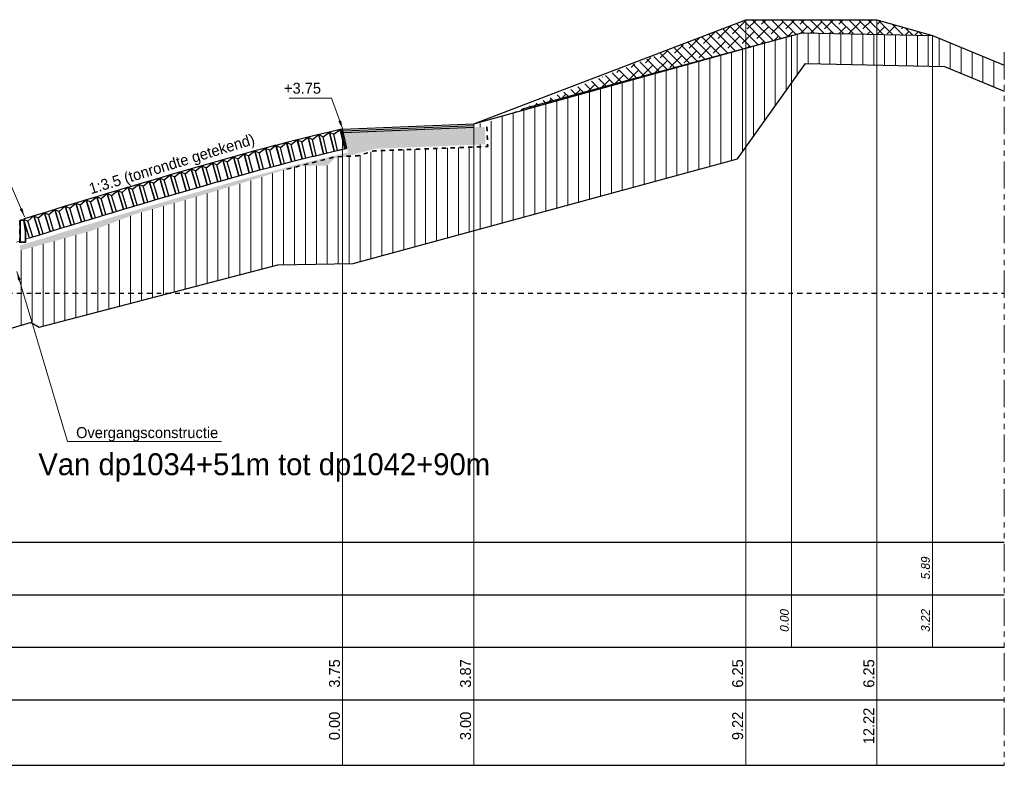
# Model space of a CAD drawing. Header units: metres. Extents: x -638 to 4513, y 95 to 2304.
# Tile 18 of 23: x 403 to 425, y 101 to 118. Entities that reach past the tile are written whole.
import ezdxf
from ezdxf.enums import TextEntityAlignment as Align

# ---------------------------------------------------------------- set-up
doc = ezdxf.new("R2010")
doc.units = ezdxf.units.M
doc.header["$LTSCALE"] = 0.1
for name, pattern in [('geotextiel', [0.2, -0.1, 0.1]), ('NAP', [20, 12.5, -2.5, 2.5, -2.5]), ('PHANTOM', [2.5, 1.25, -0.25, 0.25, -0.25, 0.25, -0.25])]:
    doc.linetypes.add(name, pattern=pattern)
for name, color, linetype, lineweight in [('DP-Afbreeklijn', 6, 'PHANTOM', 20), ('DP-BS-arcering_klei', 253, 'Continuous', 0), ('DP-BS-Matenbalk_verlenglijnen', 253, 'Continuous', 0), ('DP-NAP-lijn', 6, 'NAP', 25), ('DP-NW-arcering_betonzuilen', 9, 'Continuous', 25), ('DP-NW-arcering_fosforslakken', 9, 'Continuous', 5), ('DP-NW-arcering_klei', 1, 'Continuous', 18), ('DP-NW-geotextiel', 3, 'geotextiel', 35), ('DP-NW-Maatvoering', 7, 'Continuous', 35), ('DP-NW-Matenbalk_verlenglijnen', 135, 'Continuous', 0), ('DP-NW-Teenschot', 2, 'Continuous', 25), ('DP-Uitvullaag', 1, 'Uitvullaag', 18), ('maatvoering-lin', 7, 'Continuous', 20), ('TL-5.0mm Tekst', 4, 'Continuous', 50)]:
    doc.layers.add(name, color=color, linetype=linetype, lineweight=lineweight)
for name, color, linetype in [('DP-BS-profiel', 9, 'Continuous'), ('DP-Matenbalk', 1, 'Continuous'), ('DP-Matenbalk_bestaandehoogten', 6, 'Continuous'), ('DP-Matenbalk_nwhoogten', 7, 'Continuous')]:
    doc.layers.add(name, color=color, linetype=linetype)
doc.styles.add('dp-besthgt', font='StagCAD.ttf', dxfattribs={"oblique": 10, "height": 0.2})
doc.styles.add('dp-nwhgt', font='StagCAD.ttf', dxfattribs={"height": 0.25})
doc.styles.add('StagCAD', font='StagCAD.ttf')
doc.linetypes.add('Uitvullaag', pattern='A,0,-0.005,[191,UITVULLAAG.shx,S=0.007,R=0,X=0,Y=0],-0.5', length=0.505)
doc.dimstyles.new('leader 1_100', dxfattribs={"dimscale": 0.1, "dimtxt": 2.5, "dimasz": 2, "dimexe": 0, "dimexo": 0, "dimgap": 1, "dimtad": 1, "dimrnd": 0.001, "dimzin": 1, "dimdsep": 46, "dimtxsty": 'StagCAD', "dimblk": 'RAD_PIJL', "dimcen": 0.09, "dimse1": 1, "dimse2": 1, "dimclrd": 1, "dimclre": 1, "dimclrt": 7, "dimazin": 0, "dimtfac": 1, "dimtix": 1, "dimtmove": 0, "dimatfit": 0, "dimfxl": 1, "dimtvp": 0.83, "dimtolj": 1, "dimtzin": 0, "dimlwd": 15, "dimarcsym": 0})

# ---------------------------------------------------------------- blocks, each defined once
blk = doc.blocks.new('RAD_PIJL')
at = {"color": 1, "linetype": 'Continuous'}
blk.add_solid([(-2.83, -0.75), (-2.83, 0.75), (0, 0)], dxfattribs=at)
blk = doc.blocks.new('*U55')
at = {"layer": 'DP-NAP-lijn'}
blk.add_line((0, 0), (489.4, 0), dxfattribs=at)
at = {"layer": 'DP-NAP-lijn', "style": 'StagCAD'}
blk.add_text('NAP', height=2.5, dxfattribs=at).set_placement((0, 1))
blk.add_attdef('NAPLIJN', (6.25, 1), '', height=2.5, dxfattribs=at)
blk = doc.blocks.new('BTZL-45-25')
blk.add_line((0.083, 0), (0.083, 0.38))
blk.add_lwpolyline([(0, 0), (0.25, 0), (0.25, 0.45), (0, 0.45)], close=True)
blk.add_lwpolyline([(0, 0.45), (0.083, 0.38), (0.25, 0.45)])

msp = doc.modelspace()

# ---------------------------------------------------------------- hatches: boundary and pattern name
at = {"layer": 'DP-BS-arcering_klei'}
h = msp.add_hatch(dxfattribs=at)
h.set_pattern_fill('_U', color=251, scale=0.25, angle=90, style=0, pattern_type=0)
h.set_pattern_definition([(90, (-1107.53018, 80.27259), (-0.25, -1e-16), [])])
h.paths.add_polyline_path([(401.895, 111.854), (398.811, 111.854), (395.105, 110.755), (395.112, 108.453), (395.398, 108.857), (401.895, 110.788)])
h.paths.add_polyline_path([(401.895, 112.77), (398.811, 111.854), (401.895, 111.854)])
h.paths.add_polyline_path([(402.779, 113.033), (401.895, 112.77), (401.895, 111.854), (402.779, 111.854)])
h.paths.add_polyline_path([(402.779, 111.854), (401.895, 111.854), (401.895, 110.788), (402.779, 111.051)])
h.paths.add_polyline_path([(402.895, 111.703), (402.891, 111.703), (402.861, 111.854), (402.779, 111.854), (402.779, 111.051), (402.895, 111.086)])
edge = h.paths.add_edge_path()
edge.add_arc((461.187, -73.371), 195.454, 107.36274, 107.38765)
edge.add_line((402.779, 113.152), (402.779, 111.854))
edge.add_line((402.779, 111.854), (402.86, 111.854))
edge.add_line((402.86, 111.854), (402.86, 113.177))
h.paths.add_polyline_path([(406.37, 111.854), (402.929, 111.854), (402.901, 111.703), (402.895, 111.703), (402.895, 111.086), (403.199, 111.176), (403.379, 111.072)])
h.paths.add_polyline_path([(410.322, 114.96), (410.141, 114.939), (409.971, 114.768), (409.971, 112.518), (410.322, 112.524)])
h.paths.add_polyline_path([(410.39, 114.968), (410.322, 114.96), (410.322, 112.524), (410.39, 112.525)])
h.paths.add_polyline_path([(413.32, 115.194), (411.045, 115.106), (410.676, 114.994), (410.441, 114.982), (410.39, 114.968), (410.39, 112.525), (410.562, 112.528), (413.32, 113.278)])
h.paths.add_polyline_path([(419.352, 114.919), (419.545, 115.19), (419.545, 117.459), (414.436, 116.069), (413.598, 115.735), (413.32, 115.724), (413.323, 115.644), (413.573, 115.654), (413.589, 115.254), (413.32, 115.243), (413.32, 113.278)])
h.paths.add_polyline_path([(420.587, 117.742), (419.545, 117.459), (419.545, 115.19), (420.587, 116.649)])
h.paths.add_polyline_path([(420.827, 117.807), (420.587, 117.742), (420.587, 116.649), (420.827, 116.985)])
h.paths.add_polyline_path([(422.545, 117.768), (420.827, 117.807), (420.827, 116.985), (420.913, 117.105), (422.545, 117.068)])
h.paths.add_polyline_path([(423.815, 117.739), (422.545, 117.768), (422.545, 117.068), (423.815, 117.039)])
h.paths.add_polyline_path([(423.815, 117.739), (423.815, 117.039), (424.088, 117.033), (425.458, 116.471), (425.458, 117.065)])
h.paths.add_polyline_path([(407.895, 114.331), (406.991, 114.057), (405.569, 113.654), (404.57, 113.275), (402.937, 112.819), (402.93, 111.854), (406.37, 111.854), (407.895, 112.253)])
h.paths.add_polyline_path([(408.468, 114.505), (407.895, 114.331), (407.895, 112.253), (408.468, 112.402)])
h.paths.add_polyline_path([(409.269, 114.757), (408.468, 114.505), (408.468, 112.402), (408.843, 112.5), (409.971, 112.518), (409.971, 114.768)])
at = {"layer": 'DP-NW-arcering_fosforslakken'}
h = msp.add_hatch(dxfattribs=at)
h.set_pattern_fill('FOSFORSLAKKEN', color=9, scale=0.5, style=0, pattern_type=2)
h.set_pattern_definition([(90, (410.30224, 114.9435), (-0.5, 3e-17), [0.075, -0.425]), (90, (410.30224, 114.8685), (-0.5, 3e-17), [0.025, -0.475]), (17.5256, (409.960735, 114.797478), (1.49999976, 0.50000014), [0.069737, -9.892692]), (45, (409.95674, 114.79348), (0.5, 1), [0.005657, -0.70145]), (53.82038, (410.2777354, 114.768478), (9.499999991, 12.999999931), [0.041503, -41.461509]), (26.565, (410.05224, 114.89348), (0.5, 0.5), [0.0559, -1.06213]), (63.435, (410.15224, 115.01848), (0.5, 1.5), [0.0559, -1.06213]), (26.565, (410.10224, 114.99348), (0.5, 0.5), [0.0559, -1.06213]), (0, (410.10224, 114.9935), (0, 0.5), [0.05, -0.45]), (135, (410.17724, 114.96848), (0.5, -1), [0.035355, -0.67175]), (90, (410.17724, 114.9685), (-0.5, 3e-17), [0.025, -0.475]), (45, (410.17724, 114.99348), (0.5, 1), [0.035355, -0.67175]), (0, (410.20224, 115.0185), (0, 0.5), [0.05, -0.45]), (153.435, (410.25224, 115.01848), (0.5, -0.5), [0.0559, -1.06213]), (116.565, (410.20224, 115.04348), (0.5, -1.5), [0.0559, -1.06213]), (90, (410.17724, 115.0935), (-0.5, 3e-17), [0.025, -0.475]), (116.565, (410.17724, 115.11848), (0.5, -1.5), [0.0559, -1.06213]), (153.435, (410.15224, 115.16848), (0.5, -0.5), [0.0559, -1.06213]), (0, (410.07724, 115.1935), (0, 0.5), [0.025, -0.475]), (114.372365, (409.9212354, 115.1779779), (26.4999997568, -58.4999998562), [0.099354, -99.2548105]), (84.94831, (409.9212354, 115.1779779), (1.5000001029, 17.000000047), [0.090853, -90.76205]), (90, (410.17724, 114.9435), (-0.5, 3e-17), [0.025, -0.475]), (90, (410.17724, 115.0685), (-0.5, 3e-17), [0.025, -0.475]), (63.435, (410.17724, 115.09348), (0.5, 1.5), [0.0559, -1.06213]), (26.565, (410.20224, 115.14348), (0.5, 0.5), [0.0559, -1.06213]), (0, (410.12724, 114.9185), (0, 0.5), [0.025, -0.475]), (45, (410.15224, 114.91848), (0.5, 1), [0.035355, -0.67175]), (135, (410.20224, 114.91848), (0.5, -1), [0.035355, -0.67175]), (0, (410.20224, 114.9185), (0, 0.5), [0.05, -0.45]), (45, (410.20224, 114.86848), (0.5, 1), [0.07071, -0.636396]), (135, (410.20224, 114.86848), (0.5, -1), [0.035355, -0.67175]), (153.435, (410.17724, 114.89348), (0.5, -0.5), [0.0559, -1.06213]), (0, (410.10224, 114.9185), (0, 0.5), [0.025, -0.475]), (135, (410.10224, 114.91848), (0.5, -1), [0.035355, -0.67175]), (90, (410.07724, 114.9435), (-0.5, 3e-17), [0.025, -0.475]), (45, (410.07724, 114.96848), (0.5, 1), [0.035355, -0.67175]), (0, (410.07724, 114.9935), (0, 0.5), [0.025, -0.475]), (153.435, (410.07724, 114.99348), (0.5, -0.5), [0.0559, -1.06213]), (0, (409.97724, 115.0185), (0, 0.5), [0.05, -0.45]), (0, (409.95224, 115.0185), (0, 0.5), [0.025, -0.475]), (135, (409.95224, 115.01848), (0.5, -1), [0.035355, -0.67175]), (90, (409.92724, 115.0435), (-0.5, 3e-17), [0.025, -0.475]), (45, (409.92724, 115.06848), (0.5, 1), [0.035355, -0.67175]), (0, (409.95224, 115.0935), (0, 0.5), [0.025, -0.475]), (135, (410.00224, 115.06848), (0.5, -1), [0.035355, -0.67175]), (90, (410.00224, 115.0685), (-0.5, 3e-17), [0.05, -0.45]), (63.435, (410.00224, 115.11848), (0.5, 1.5), [0.0559, -1.06213]), (45, (409.97724, 115.11848), (0.5, 1), [0.07071, -0.636396]), (135, (410.05224, 114.79348), (0.5, -1), [0.035355, -0.67175]), (90, (410.05224, 115.2185), (-0.5, 3e-17), [0.05, -0.45]), (90, (410.20224, 114.8185), (-0.5, 3e-17), [0.025, -0.475]), (45, (410.17724, 114.79348), (0.5, 1), [0.035355, -0.67175]), (23.06152, (410.1267354, 114.771978), (27.0000000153, 11.5000004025), [0.054886, -54.83136]), (0, (410.10274, 114.772), (0, 0.5), [0.024, -0.476]), (156.93848, (410.1027354, 114.771978), (27.0000000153, -11.5000004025), [0.054886, -54.83136]), (45, (410.12724, 115.19348), (0.5, 1), [0.035355, -0.67175]), (0, (410.10224, 115.1935), (0, 0.5), [0.025, -0.475]), (135, (410.10224, 115.19348), (0.5, -1), [0.035355, -0.67175]), (90, (410.07724, 115.2185), (-0.5, 3e-17), [0.025, -0.475]), (34.992, (410.077235, 115.243478), (3.5, 2.49999986), [0.030516, -6.072761]), (0, (410.10224, 115.261), (0, 0.5), [0.025, -0.475]), (145.008, (410.152235, 115.243478), (3.5, -2.49999986), [0.030516, -6.072761]), (90, (410.15224, 115.2185), (-0.5, 3e-17), [0.025, -0.475]), (135, (410.30224, 114.89348), (0.5, -1), [0.035355, -0.67175]), (26.565, (410.27724, 115.03098), (0.5, 0.5), [0.02795, -1.090083]), (26.565, (410.25224, 115.01848), (0.5, 0.5), [0.02795, -1.090083]), (0, (410.25224, 115.0185), (0, 0.5), [0.025, -0.475]), (135, (410.30224, 114.99348), (0.5, -1), [0.035355, -0.67175]), (45, (410.27724, 114.91848), (0.5, 1), [0.035355, -0.67175]), (0, (410.25224, 114.9185), (0, 0.5), [0.025, -0.475]), (153.435, (410.27724, 115.15598), (0.5, -0.5), [0.02795, -1.090083]), (153.435, (410.30224, 115.14348), (0.5, -0.5), [0.02795, -1.090083]), (135, (410.30224, 115.14348), (0.5, -1), [0.035355, -0.67175]), (96.25403, (410.2772354, 115.168478), (3.500000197, -31.999999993), [0.073437, -36.645087]), (72.52523, (410.2692354, 115.241478), (5.499999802, 17.49999985), [0.0283065, -28.2780535]), (138.2397, (409.880235, 114.768478), (9.499999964, -8.500000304), [0.037537, -18.730788]), (116.565, (410.05224, 114.76848), (0.5, -1.5), [0.02795, -1.090083]), (42.2737, (409.929235, 114.768478), (0.50000014, 0.49999994), [0.037165, -7.39587]), (90, (410.20224, 114.8435), (-0.5, 3e-17), [0.025, -0.475]), (135, (410.22724, 114.81848), (0.5, -1), [0.035355, -0.67175]), (0, (410.22724, 114.8185), (0, 0.5), [0.025, -0.475]), (45, (410.25224, 114.81848), (0.5, 1), [0.035355, -0.67175]), (45, (410.27724, 114.84348), (0.5, 1), [0.035355, -0.67175]), (63.435, (409.80224, 115.01848), (0.5, 1.5), [0.0559, -1.06213]), (45, (409.82724, 115.06848), (0.5, 1), [0.035355, -0.67175]), (0, (409.85224, 115.0935), (0, 0.5), [0.025, -0.475]), (135, (409.90224, 115.06848), (0.5, -1), [0.035355, -0.67175]), (116.565, (409.92724, 115.01848), (0.5, -1.5), [0.0559, -1.06213]), (90, (409.92724, 114.9685), (-0.5, 3e-17), [0.05, -0.45]), (45, (409.92724, 114.96848), (0.5, 1), [0.07071, -0.636396]), (45, (409.97724, 115.01848), (0.5, 1), [0.035355, -0.67175]), (90, (410.00224, 115.0435), (-0.5, 3e-17), [0.025, -0.475]), (116.565, (410.02724, 115.01848), (0.5, -1.5), [0.0559, -1.06213]), (135, (410.07724, 114.96848), (0.5, -1), [0.07071, -0.636396]), (90, (410.02724, 114.8185), (-0.5, 3e-17), [0.05, -0.45]), (116.565, (410.03974, 114.79348), (0.5, -1.5), [0.02795, -1.090083]), (26.565, (410.02724, 115.16848), (0.5, 0.5), [0.0559, -1.06213]), (63.435, (410.02724, 115.16848), (0.5, 1.5), [0.0559, -1.06213]), (140.64825, (410.2522354, 115.243478), (19.500000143, -16.0000001), [0.0323305, -32.297996]), (3.43363, (410.202235, 115.262478), (16.49999977, 0.999999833), [0.025045, -25.0199145]), (37.23483, (410.177235, 115.243478), (10.5, 7.9999997), [0.0314, -15.668918]), (63.435, (410.15224, 115.19348), (0.5, 1.5), [0.0559, -1.06213]), (90, (410.15224, 115.1685), (-0.5, 3e-17), [0.025, -0.475]), (135, (410.17724, 115.14348), (0.5, -1), [0.035355, -0.67175]), (0, (410.17724, 115.1435), (0, 0.5), [0.025, -0.475]), (45, (410.20224, 115.14348), (0.5, 1), [0.035355, -0.67175]), (63.435, (410.22724, 115.16848), (0.5, 1.5), [0.0559, -1.06213]), (90, (410.25224, 115.2185), (-0.5, 3e-17), [0.025, -0.475]), (0, (409.87724, 114.8935), (0, 0.5), [0.05, -0.45]), (45, (409.87724, 114.89348), (0.5, 1), [0.035355, -0.67175]), (63.435, (409.90224, 114.91848), (0.5, 1.5), [0.0559, -1.06213]), (90, (409.92724, 114.9185), (-0.5, 3e-17), [0.05, -0.45]), (135, (409.97724, 114.86848), (0.5, -1), [0.07071, -0.636396]), (0, (409.97724, 114.8685), (0, 0.5), [0.05, -0.45]), (45, (410.02724, 114.86848), (0.5, 1), [0.035355, -0.67175]), (45, (410.05224, 114.89348), (0.5, 1), [0.035355, -0.67175]), (90, (410.07724, 114.9185), (-0.5, 3e-17), [0.025, -0.475]), (133.2643, (409.977235, 115.118478), (7.49999992, -7.99999982), [0.081709, -11.590909]), (80.38788, (409.9107354, 115.115978), (5.5000002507, 32.4999997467), [0.062883, -62.8199445]), (33.88696, (409.8772354, 115.093478), (32.000000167, 21.499999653), [0.0403545, -40.314323]), (153.435, (409.87724, 115.09348), (0.5, -0.5), [0.0559, -1.06213]), (135, (409.82724, 115.11848), (0.5, -1), [0.035355, -0.67175]), (116.565, (409.82724, 115.09348), (0.5, -1.5), [0.0559, -1.06213]), (63.435, (409.80224, 115.04348), (0.5, 1.5), [0.0559, -1.06213]), (27.8973, (409.802235, 114.801978), (7.5000001, 4.00000032), [0.028853, -9.588839]), (138.07745, (409.8522354, 114.793478), (4.99999968, -4.499999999), [0.032928, -32.8950235]), (153.435, (409.97724, 114.86848), (0.5, -0.5), [0.0559, -1.06213]), (77.0926, (409.966235, 114.820478), (4.000000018, 17.49999979), [0.0492445, -24.5729]), (50.47737, (409.949735, 114.800478), (7.000000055, 8.499999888), [0.025928, -25.9018565]), (47.1211, (409.943235, 114.793478), (6.00000033, 6.49999998), [0.009552, -9.542934]), (39.9204, (409.9187354, 114.772978), (21.499999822, 17.999999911), [0.0319455, -31.9133205]), (1.24536, (409.895735, 114.772478), (22.499999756, 0.499999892), [0.0230055, -22.9824285]), (143.13, (409.89574, 114.77248), (0.5, -0.5), [0.035, -2.465]), (138.8141, (409.867735, 114.79348), (0.4999999, -0.49999987), [0.005315, -5.309758]), (126.46923, (409.863735, 114.796978), (7.00000014, -9.50000018), [0.042901, -14.257449]), (74.59658, (409.8382354, 114.831478), (9.4999998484, 34.500000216), [0.0508255, -50.774857]), (27.01266, (409.8517354, 114.880478), (24.499999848, 12.499999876), [0.0286225, -28.593921]), (0, (409.85224, 114.8935), (0, 0.5), [0.025, -0.475]), (135, (409.85224, 114.89348), (0.5, -1), [0.035355, -0.67175]), (116.565, (409.82724, 114.91848), (0.5, -1.5), [0.0559, -1.06213])])
h.paths.add_polyline_path([(413.573, 115.654), (413.323, 115.644), (412.797, 115.623), (411.072, 115.153), (413.589, 115.254)])
h.paths.add_polyline_path([(412.797, 115.623), (410.341, 115.524), (410.421, 115.165), (410.443, 115.067, 0.002952), (409.802, 114.916), (409.971, 114.918), (410.39, 114.968), (411.072, 115.153)])
h.paths.add_polyline_path([(409.971, 114.918), (409.802, 114.916, 0.002977), (409.158, 114.756), (409.971, 114.768)])
h.paths.add_polyline_path([(410.141, 114.939), (409.971, 114.918), (409.971, 114.768)])
at = {"layer": 'DP-NW-arcering_fosforslakken', "ltscale": 0.5}
h = msp.add_hatch(dxfattribs=at)
h.set_pattern_fill('FOSFORSLAKKEN', color=256, scale=0.5, style=0, pattern_type=2)
h.set_pattern_definition([(90, (-1107.0302, 80.4476), (-0.5, 3e-17), [0.075, -0.425]), (90, (-1107.0302, 80.3726), (-0.5, 3e-17), [0.025, -0.475]), (17.525568, (-1107.37168, 80.301586), (1.49999976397, 0.50000014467), [0.069737, -9.8926925]), (45, (-1107.37568, 80.2976), (0.4999998, 0.99999996), [0.005657, -0.70145]), (53.82038, (-1107.054679, 80.2725857), (9.499999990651, 12.99999993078), [0.041503, -41.461509]), (26.565051, (-1107.28018, 80.39759), (0.500000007, 0.500000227), [0.0559015, -1.0621325]), (63.434949, (-1107.18018, 80.52259), (0.499999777, 1.500000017), [0.0559015, -1.0621325]), (26.565051, (-1107.23018, 80.49759), (0.500000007, 0.500000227), [0.0559015, -1.0621325]), (0, (-1107.2302, 80.4976), (0, 0.5), [0.05, -0.45]), (135, (-1107.15518, 80.4726), (0.4999998, -0.99999996), [0.0353555, -0.6717515]), (90, (-1107.1552, 80.4726), (-0.5, 3e-17), [0.025, -0.475]), (45, (-1107.15518, 80.4976), (0.4999998, 0.99999996), [0.0353555, -0.6717515]), (0, (-1107.1302, 80.5226), (0, 0.5), [0.05, -0.45]), (153.434949, (-1107.08018, 80.52259), (0.500000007, -0.500000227), [0.0559015, -1.0621325]), (116.565051, (-1107.13018, 80.54759), (0.499999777, -1.500000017), [0.0559015, -1.0621325]), (90, (-1107.1552, 80.5976), (-0.5, 3e-17), [0.025, -0.475]), (116.565051, (-1107.15518, 80.62259), (0.499999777, -1.500000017), [0.0559015, -1.0621325]), (153.434949, (-1107.18018, 80.67259), (0.500000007, -0.500000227), [0.0559015, -1.0621325]), (0, (-1107.2552, 80.6976), (0, 0.5), [0.025, -0.475]), (114.372365, (-1107.4111792, 80.6820857), (26.4999997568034, -58.4999998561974), [0.099354, -99.2548105]), (84.948311, (-1107.4111792, 80.6820857), (1.5000001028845, 17.0000000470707), [0.090853, -90.76205]), (90, (-1107.1552, 80.4476), (-0.5, 3e-17), [0.025, -0.475]), (90, (-1107.1552, 80.5726), (-0.5, 3e-17), [0.025, -0.475]), (63.434949, (-1107.15518, 80.59759), (0.499999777, 1.500000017), [0.0559015, -1.0621325]), (26.565051, (-1107.13018, 80.64759), (0.500000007, 0.500000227), [0.0559015, -1.0621325]), (0, (-1107.2052, 80.4226), (0, 0.5), [0.025, -0.475]), (45, (-1107.18018, 80.4226), (0.4999998, 0.99999996), [0.0353555, -0.6717515]), (135, (-1107.13018, 80.4226), (0.4999998, -0.99999996), [0.0353555, -0.6717515]), (0, (-1107.1302, 80.4226), (0, 0.5), [0.05, -0.45]), (45, (-1107.13018, 80.3726), (0.4999998, 0.99999996), [0.0707105, -0.636396]), (135, (-1107.13018, 80.3726), (0.4999998, -0.99999996), [0.0353555, -0.6717515]), (153.434949, (-1107.15518, 80.39759), (0.500000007, -0.500000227), [0.0559015, -1.0621325]), (0, (-1107.2302, 80.4226), (0, 0.5), [0.025, -0.475]), (135, (-1107.23018, 80.4226), (0.4999998, -0.99999996), [0.0353555, -0.6717515]), (90, (-1107.2552, 80.4476), (-0.5, 3e-17), [0.025, -0.475]), (45, (-1107.25518, 80.4726), (0.4999998, 0.99999996), [0.0353555, -0.6717515]), (0, (-1107.2552, 80.4976), (0, 0.5), [0.025, -0.475]), (153.434949, (-1107.25518, 80.49759), (0.500000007, -0.500000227), [0.0559015, -1.0621325]), (0, (-1107.3552, 80.5226), (0, 0.5), [0.05, -0.45]), (0, (-1107.3802, 80.5226), (0, 0.5), [0.025, -0.475]), (135, (-1107.38018, 80.5226), (0.4999998, -0.99999996), [0.0353555, -0.6717515]), (90, (-1107.4052, 80.5476), (-0.5, 3e-17), [0.025, -0.475]), (45, (-1107.40518, 80.5726), (0.4999998, 0.99999996), [0.0353555, -0.6717515]), (0, (-1107.3802, 80.5976), (0, 0.5), [0.025, -0.475]), (135, (-1107.33018, 80.5726), (0.4999998, -0.99999996), [0.0353555, -0.6717515]), (90, (-1107.3302, 80.5726), (-0.5, 3e-17), [0.05, -0.45]), (63.434949, (-1107.33018, 80.62259), (0.499999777, 1.500000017), [0.0559015, -1.0621325]), (45, (-1107.35518, 80.6226), (0.4999998, 0.99999996), [0.0707105, -0.636396]), (135, (-1107.28018, 80.2976), (0.4999998, -0.99999996), [0.0353555, -0.6717515]), (90, (-1107.2802, 80.7226), (-0.5, 3e-17), [0.05, -0.45]), (90, (-1107.1302, 80.3226), (-0.5, 3e-17), [0.025, -0.475]), (45, (-1107.15518, 80.2976), (0.4999998, 0.99999996), [0.0353555, -0.6717515]), (23.06152, (-1107.205679, 80.2760857), (27.000000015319, 11.500000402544), [0.054886, -54.83136]), (0, (-1107.2297, 80.2761), (0, 0.5), [0.024, -0.476]), (156.93848, (-1107.229679, 80.2760857), (27.000000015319, -11.500000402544), [0.054886, -54.83136]), (45, (-1107.20518, 80.6976), (0.4999998, 0.99999996), [0.0353555, -0.6717515]), (0, (-1107.2302, 80.6976), (0, 0.5), [0.025, -0.475]), (135, (-1107.23018, 80.6976), (0.4999998, -0.99999996), [0.0353555, -0.6717515]), (90, (-1107.2552, 80.7226), (-0.5, 3e-17), [0.025, -0.475]), (34.99202, (-1107.25518, 80.747586), (3.499999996, 2.4999998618), [0.0305165, -6.0727615]), (0, (-1107.2302, 80.7651), (0, 0.5), [0.025, -0.475]), (145.00798, (-1107.18018, 80.747586), (3.499999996, -2.4999998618), [0.0305165, -6.0727615]), (90, (-1107.1802, 80.7226), (-0.5, 3e-17), [0.025, -0.475]), (135, (-1107.03018, 80.3976), (0.4999998, -0.99999996), [0.0353555, -0.6717515]), (26.565051, (-1107.05518, 80.53509), (0.500000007, 0.500000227), [0.027951, -1.090083]), (26.565051, (-1107.08018, 80.52259), (0.500000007, 0.500000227), [0.027951, -1.090083]), (0, (-1107.0802, 80.5226), (0, 0.5), [0.025, -0.475]), (135, (-1107.03018, 80.4976), (0.4999998, -0.99999996), [0.0353555, -0.6717515]), (45, (-1107.05518, 80.4226), (0.4999998, 0.99999996), [0.0353555, -0.6717515]), (0, (-1107.0802, 80.4226), (0, 0.5), [0.025, -0.475]), (153.434949, (-1107.05518, 80.66009), (0.500000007, -0.500000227), [0.027951, -1.090083]), (153.434949, (-1107.03018, 80.64759), (0.500000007, -0.500000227), [0.027951, -1.090083]), (135, (-1107.03018, 80.6476), (0.4999998, -0.99999996), [0.0353555, -0.6717515]), (96.254033, (-1107.055179, 80.672586), (3.500000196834, -31.99999999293), [0.073437, -36.645087]), (72.525226, (-1107.063179, 80.745586), (5.49999980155, 17.49999985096), [0.0283065, -28.2780535]), (138.2397, (-1107.452179, 80.272586), (9.49999996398, -8.50000030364), [0.0375365, -18.7307875]), (116.565051, (-1107.28018, 80.27259), (0.499999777, -1.500000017), [0.027951, -1.090083]), (42.273689, (-1107.40318, 80.272586), (0.5000001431, 0.4999999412), [0.037165, -7.395869]), (90, (-1107.1302, 80.3476), (-0.5, 3e-17), [0.025, -0.475]), (135, (-1107.10518, 80.3226), (0.4999998, -0.99999996), [0.0353555, -0.6717515]), (0, (-1107.1052, 80.3226), (0, 0.5), [0.025, -0.475]), (45, (-1107.08018, 80.3226), (0.4999998, 0.99999996), [0.0353555, -0.6717515]), (45, (-1107.05518, 80.3476), (0.4999998, 0.99999996), [0.0353555, -0.6717515]), (63.434949, (-1107.53018, 80.52259), (0.499999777, 1.500000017), [0.0559015, -1.0621325]), (45, (-1107.50518, 80.5726), (0.4999998, 0.99999996), [0.0353555, -0.6717515]), (0, (-1107.4802, 80.5976), (0, 0.5), [0.025, -0.475]), (135, (-1107.43018, 80.5726), (0.4999998, -0.99999996), [0.0353555, -0.6717515]), (116.565051, (-1107.40518, 80.52259), (0.499999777, -1.500000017), [0.0559015, -1.0621325]), (90, (-1107.4052, 80.4726), (-0.5, 3e-17), [0.05, -0.45]), (45, (-1107.40518, 80.4726), (0.4999998, 0.99999996), [0.0707105, -0.636396]), (45, (-1107.35518, 80.5226), (0.4999998, 0.99999996), [0.0353555, -0.6717515]), (90, (-1107.3302, 80.5476), (-0.5, 3e-17), [0.025, -0.475]), (116.565051, (-1107.30518, 80.52259), (0.499999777, -1.500000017), [0.0559015, -1.0621325]), (135, (-1107.25518, 80.4726), (0.4999998, -0.99999996), [0.0707105, -0.636396]), (90, (-1107.3052, 80.3226), (-0.5, 3e-17), [0.05, -0.45]), (116.565051, (-1107.29268, 80.29759), (0.499999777, -1.500000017), [0.027951, -1.090083]), (26.565051, (-1107.30518, 80.67259), (0.500000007, 0.500000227), [0.0559015, -1.0621325]), (63.434949, (-1107.30518, 80.67259), (0.499999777, 1.500000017), [0.0559015, -1.0621325]), (140.648247, (-1107.080179, 80.747586), (19.500000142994, -16.000000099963), [0.0323305, -32.297996]), (3.43363, (-1107.130179, 80.766586), (16.49999976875, 0.999999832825), [0.025045, -25.0199145]), (37.234834, (-1107.155179, 80.747586), (10.50000000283, 7.99999970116), [0.0314005, -15.668918]), (63.434949, (-1107.18018, 80.69759), (0.499999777, 1.500000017), [0.0559015, -1.0621325]), (90, (-1107.1802, 80.6726), (-0.5, 3e-17), [0.025, -0.475]), (135, (-1107.15518, 80.6476), (0.4999998, -0.99999996), [0.0353555, -0.6717515]), (0, (-1107.1552, 80.6476), (0, 0.5), [0.025, -0.475]), (45, (-1107.13018, 80.6476), (0.4999998, 0.99999996), [0.0353555, -0.6717515]), (63.434949, (-1107.10518, 80.67259), (0.499999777, 1.500000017), [0.0559015, -1.0621325]), (90, (-1107.0802, 80.7226), (-0.5, 3e-17), [0.025, -0.475]), (0, (-1107.4552, 80.3976), (0, 0.5), [0.05, -0.45]), (45, (-1107.45518, 80.3976), (0.4999998, 0.99999996), [0.0353555, -0.6717515]), (63.434949, (-1107.43018, 80.42259), (0.499999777, 1.500000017), [0.0559015, -1.0621325]), (90, (-1107.4052, 80.4226), (-0.5, 3e-17), [0.05, -0.45]), (135, (-1107.35518, 80.3726), (0.4999998, -0.99999996), [0.0707105, -0.636396]), (0, (-1107.3552, 80.3726), (0, 0.5), [0.05, -0.45]), (45, (-1107.30518, 80.3726), (0.4999998, 0.99999996), [0.0353555, -0.6717515]), (45, (-1107.28018, 80.3976), (0.4999998, 0.99999996), [0.0353555, -0.6717515]), (90, (-1107.2552, 80.4226), (-0.5, 3e-17), [0.025, -0.475]), (133.264295, (-1107.35518, 80.622586), (7.49999992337, -7.99999981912), [0.0817085, -11.590909]), (80.387885, (-1107.4216792, 80.6200857), (5.500000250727, 32.499999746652), [0.062883, -62.8199445]), (33.886959, (-1107.455179, 80.597586), (32.000000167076, 21.49999965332), [0.0403545, -40.314323]), (153.434949, (-1107.45518, 80.59759), (0.500000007, -0.500000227), [0.0559015, -1.0621325]), (135, (-1107.50518, 80.6226), (0.4999998, -0.99999996), [0.0353555, -0.6717515]), (116.565051, (-1107.50518, 80.59759), (0.499999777, -1.500000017), [0.0559015, -1.0621325]), (63.434949, (-1107.53018, 80.54759), (0.499999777, 1.500000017), [0.0559015, -1.0621325]), (27.897271, (-1107.53018, 80.306086), (7.5000001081, 4.00000032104), [0.028853, -9.588839]), (138.077455, (-1107.480179, 80.297586), (4.99999967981, -4.49999999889), [0.032928, -32.8950235]), (153.434949, (-1107.35518, 80.37259), (0.500000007, -0.500000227), [0.0559015, -1.0621325]), (77.092591, (-1107.366179, 80.324586), (4.00000001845, 17.499999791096), [0.0492445, -24.5729]), (50.477369, (-1107.382679, 80.304586), (7.00000005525, 8.49999988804), [0.025928, -25.9018565]), (47.121096, (-1107.38918, 80.297586), (6.0000003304, 6.4999999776), [0.0095525, -9.542934]), (39.920392, (-1107.413679, 80.277086), (21.49999982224, 17.999999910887), [0.0319455, -31.9133205]), (1.245364, (-1107.436679, 80.276586), (22.49999975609, 0.49999989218), [0.0230055, -22.9824285]), (143.130102, (-1107.43668, 80.27659), (0.499999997, -0.500000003), [0.035, -2.465]), (138.814075, (-1107.46468, 80.297586), (0.4999999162, -0.4999998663), [0.005315, -5.309758]), (126.469234, (-1107.46868, 80.301086), (7.00000014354, -9.50000017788), [0.042901, -14.2574485]), (74.596575, (-1107.494179, 80.3355857), (9.499999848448, 34.500000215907), [0.0508255, -50.774857]), (27.012665, (-1107.480679, 80.384586), (24.49999984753, 12.499999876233), [0.0286225, -28.593921]), (0, (-1107.4802, 80.3976), (0, 0.5), [0.025, -0.475]), (135, (-1107.48018, 80.3976), (0.4999998, -0.99999996), [0.0353555, -0.6717515]), (116.565051, (-1107.50518, 80.42259), (0.499999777, -1.500000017), [0.0559015, -1.0621325])])
h.paths.add_polyline_path([(405.569, 113.654), (406.393, 113.887), (406.991, 114.057), (408.468, 114.505), (409.002, 114.673), (410.143, 114.966), (410.322, 114.975), (410.322, 115.039, 0.012182), (407.692, 114.36, 0.006355), (402.938, 112.94), (402.938, 112.905), (402.938, 112.819), (404.57, 113.275)])
at = {"layer": 'DP-NW-arcering_klei', "linetype": 'Continuous'}
h = msp.add_hatch(dxfattribs=at)
h.set_pattern_fill('KLEI_AANVULLEN', color=9, scale=0.05, angle=90, style=0, pattern_type=2)
h.set_pattern_definition([(135, (414.43624, 116.06874), (-0.1104854, -0.1104854), []), (225, (414.43624, 116.06874), (-0.1104854, -0.3314563), [0.390625, -0.234375])])
h.paths.add_polyline_path([(420.587, 117.742), (420.827, 117.807), (423.815, 117.739), (423.371, 117.867), (422.545, 118.104), (421.503, 118.104), (419.545, 118.104), (416.299, 116.811), (414.147, 115.953)])

# ---------------------------------------------------------------- linework, layer by layer
at = {"layer": 'DP-Afbreeklijn', "ltscale": 5}
msp.add_line((425.458, 117.365), (425.458, 101.054), dxfattribs=at)
at = {"layer": 'DP-BS-Matenbalk_verlenglijnen'}
for p, q in [((420.587, 117.742), (420.587, 103.754)), ((423.815, 117.739), (423.815, 103.754))]:
    msp.add_line(p, q, dxfattribs=at)
at = {"layer": 'DP-BS-profiel', "color": 1, "lineweight": 18}
msp.add_line((423.669, 117.042), (423.669, 117.042), dxfattribs=at)
at = {"layer": 'DP-BS-profiel'}
for p, q in [((410.562, 112.528), (419.352, 114.919)), ((403.379, 111.072), (408.843, 112.5)), ((408.843, 112.5), (410.562, 112.528)), ((403.199, 111.176), (403.379, 111.072))]:
    msp.add_line(p, q, dxfattribs=at)
for points in [[(410.322, 115.604), (413.32, 115.724), (419.545, 118.104), (422.545, 118.104), (423.815, 117.739)], [(413.32, 115.724), (420.587, 117.742), (420.827, 117.807), (423.815, 117.739)], [(414.436, 116.069), (420.827, 117.807), (423.815, 117.739), (425.458, 117.065)], [(419.352, 114.919), (420.913, 117.105), (424.088, 117.033), (425.458, 116.471)], [(410.332, 115.564), (413.321, 115.684)], [(410.341, 115.524), (413.323, 115.644)], [(403.199, 111.176), (395.398, 108.857), (395.112, 108.453), (392.807, 107.729)]]:
    msp.add_lwpolyline(points, dxfattribs=at)
at = {"layer": 'DP-Matenbalk'}
for p, q in [((382.519, 106.154), (425.458, 106.154)), ((382.519, 104.954), (425.458, 104.954)), ((382.519, 103.754), (425.458, 103.754)), ((382.519, 102.554), (425.458, 102.554)), ((382.519, 101.054), (425.458, 101.054))]:
    msp.add_line(p, q, dxfattribs=at)
at = {"layer": 'DP-NW-geotextiel', "ltscale": 5}
msp.add_line((402.938, 113.503), (402.938, 112.905), dxfattribs=at)
at = {"layer": 'DP-NW-geotextiel', "color": 9, "ltscale": 10, "flags": 128}
msp.add_lwpolyline([(413.623, 115.656), (413.641, 115.206), (411.045, 115.106), (410.676, 114.994), (410.143, 114.966), (408.993, 114.671)], dxfattribs=at)
at = {"layer": 'DP-NW-Matenbalk_verlenglijnen', "ltscale": 10}
for p, q in [((419.545, 118.104), (419.545, 101.054)), ((422.545, 118.104), (422.545, 101.054)), ((413.32, 115.724), (413.32, 101.054))]:
    msp.add_line(p, q, dxfattribs=at)
at = {"layer": 'DP-NW-Matenbalk_verlenglijnen'}
msp.add_line((410.322, 115.604), (410.322, 101.054), dxfattribs=at)
at = {"layer": 'DP-NW-Teenschot', "color": 3, "lineweight": 35, "flags": 128}
msp.add_lwpolyline([(402.947, 113.018), (402.947, 113.518), (403.027, 113.518), (403.067, 113.268), (403.067, 113.018), (402.947, 113.018)], dxfattribs=at)
at = {"layer": 'DP-Uitvullaag', "color": 9, "ltscale": 4.3, "flags": 128}
msp.add_lwpolyline([(403.067, 113.085, -0.006142), (407.665, 114.456, -0.012741), (410.421, 115.165)], format="xyb", dxfattribs=at)
at = {"layer": 'DP-Uitvullaag', "ltscale": 4.3, "flags": 128}
msp.add_lwpolyline([(402.86, 113.02, -0.000117), (402.947, 113.048)], format="xyb", dxfattribs=at)

# ---------------------------------------------------------------- block references
at = {"layer": 'DP-NAP-lijn', "xscale": 0.09999999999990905, "yscale": 0.09999999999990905, "zscale": 0.09999999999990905}
msp.add_blockref('*U55', (376.519, 111.854), dxfattribs=at).add_auto_attribs({'NAPLIJN': ' =0.00'})
at = {"layer": 'DP-NW-arcering_betonzuilen'}
for p, rotation in [((410.125, 115.096), 13.26497194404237), ((409.154, 114.858), 14.29094508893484), ((409.397, 114.919), 14.03445180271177), ((409.639, 114.979), 13.77795851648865), ((409.882, 115.038), 13.52146523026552), ((408.187, 114.602), 15.31691823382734), ((408.429, 114.668), 15.06042494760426), ((408.67, 114.732), 14.80393166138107), ((408.912, 114.795), 14.54743837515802), ((407.465, 114.399), 15.96611533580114), ((407.706, 114.468), 15.82990480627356), ((407.946, 114.536), 15.57341152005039), ((406.745, 114.192), 16.18614063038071), ((406.985, 114.261), 16.11279886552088), ((407.225, 114.331), 16.03945710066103), ((406.025, 113.981), 16.40616592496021), ((406.265, 114.052), 16.33282416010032), ((406.505, 114.122), 16.25948239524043), ((405.306, 113.768), 16.62619121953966), ((405.545, 113.839), 16.55284945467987), ((405.785, 113.911), 16.47950768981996), ((404.348, 113.479), 16.91955827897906), ((404.588, 113.552), 16.84621651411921), ((404.827, 113.624), 16.77287474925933), ((405.066, 113.696), 16.6995329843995), ((403.631, 113.26), 17.13958357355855), ((403.87, 113.333), 17.06624180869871), ((404.109, 113.407), 16.99290004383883), ((403.154, 113.112), 17.24959622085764), ((403.392, 113.186), 17.21292533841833)]:
    msp.add_blockref('BTZL-45-25', p, dxfattribs=dict(at, rotation=rotation))
at = {"layer": 'DP-NW-arcering_betonzuilen', "xscale": 0.2144285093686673, "rotation": 13.00847865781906}
msp.add_blockref('BTZL-45-25', (410.369, 115.153), dxfattribs=at)

# ---------------------------------------------------------------- texts
at = {"layer": 'DP-Matenbalk_bestaandehoogten', "style": 'dp-besthgt', "oblique": 10}
for s, p in [('5.89', (423.815, 105.554)), ('0.00', (420.587, 104.354)), ('3.22', (423.815, 104.354))]:
    msp.add_text(s, height=0.2, rotation=90, dxfattribs=at).set_placement(p, align=Align.BOTTOM_CENTER)
at = {"layer": 'DP-Matenbalk_nwhoogten', "style": 'dp-nwhgt'}
for tag, text, p in [('3.75', 'HGT', (410.335, 103.154)), ('3.87', 'HGT', (413.333, 103.154)), ('6.25', 'HGT', (419.558, 103.154)), ('6.25', 'HGT', (422.558, 103.154)), ('0.00', 'AFST', (410.335, 101.954)), ('3.00', 'AFST', (413.333, 101.954)), ('9.22', 'AFST', (419.558, 101.954)), ('12.22', 'AFST', (422.558, 101.954))]:
    msp.add_attdef(tag, text=text, height=0.25, rotation=90, dxfattribs=at).set_placement(p, align=Align.BOTTOM_CENTER)
at = {"layer": 'DP-NW-Maatvoering', "color": 7, "char_height": 0.25, "style": 'StagCAD'}
for s, insert, attachment_point in [('+3.75', (409.827, 116.409), 9), ('\\A1;Overgangsconstructie', (404.224, 108.461), 7)]:
    msp.add_mtext(s, dxfattribs=dict(at, insert=insert, attachment_point=attachment_point))
at = {"layer": 'maatvoering-lin', "lineweight": 30, "style": 'StagCAD'}
msp.add_text('1:3.5 (tonrondte getekend)', height=0.25, rotation=17.0281, dxfattribs=at).set_placement((404.565, 114.111))
at = {"layer": 'TL-5.0mm Tekst', "insert": (403.361, 108.188), "char_height": 0.5, "width": 11.24831, "attachment_point": 1, "style": 'StagCAD'}
msp.add_mtext('Van dp1034+51m tot dp1042+90m', dxfattribs=at)

# ---------------------------------------------------------------- leaders
at = {"layer": 'DP-NW-Maatvoering', "annotation_type": 0, "has_hookline": 1}
for points, hookline_direction, text_width in [([(410.323, 115.604), (410.066, 116.309), (409.927, 116.309)], 1, 0.725), ([(403.045, 113.599), (402.401, 115.084), (402.201, 115.084)], 1, 4.05), ([(402.871, 112.343), (404.024, 108.461), (404.224, 108.461)], 0, 3.225)]:
    msp.add_leader(points, dimstyle='leader 1_100', override={"dimgap": 1, "dimtad": 1}, dxfattribs=dict(at, hookline_direction=hookline_direction, text_width=text_width))

doc.saveas('drawing.dxf')
